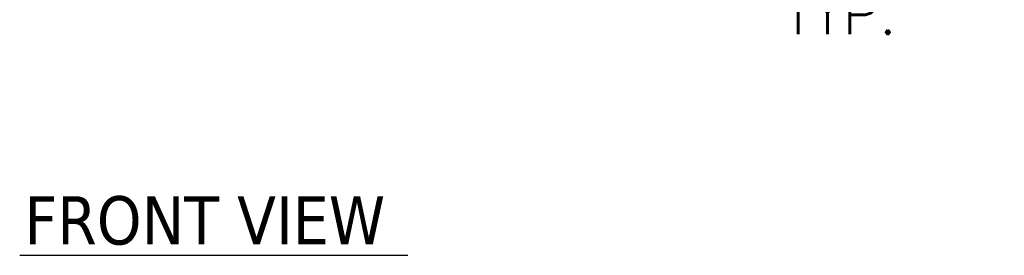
# Model space of a CAD drawing. Header units: inches. Extents: x 10 to 175, y 11 to 111.
# Tile 4 of 15: x 58.19 to 85.12, y 38.18 to 44.61. Entities that reach past the tile are written whole.
import ezdxf

# ---------------------------------------------------------------- set-up
doc = ezdxf.new("R2010")
doc.units = ezdxf.units.IN
doc.header["$LTSCALE"] = 11
doc.header["$MEASUREMENT"] = 0
doc.layers.add('Dimension (ANSI)', color=7, linetype='Continuous', lineweight=5)
doc.layers.add('Symbol (ANSI)', color=7, linetype='Continuous', lineweight=5)
doc.styles.add('ROMANS', font='romans.shx')
doc.styles.add('Text Style168', font='tahoma.ttf')
doc.dimstyles.new('Default (ANSI)', dxfattribs={"dimscale": 11, "dimtxt": 0.1, "dimasz": 0.098425, "dimexe": 0.125, "dimexo": 0.0625, "dimgap": 0.031496, "dimtad": 0, "dimtih": 1, "dimtoh": 1, "dimrnd": 1e-08, "dimzin": 0, "dimdsep": 46, "dimtxsty": 'ROMANS', "dimcen": 0.09, "dimdle": 0.393701, "dimclrd": 256, "dimclre": 256, "dimclrt": 256, "dimadec": 0, "dimazin": 0, "dimtfac": 1, "dimtofl": 0, "dimtmove": 0, "dimatfit": 3, "dimfxl": 0, "dimtolj": 1, "dimtzin": 0, "dimlwd": -1, "dimlwe": -1, "dimarcsym": 0})

# ---------------------------------------------------------------- blocks, each defined once
blk = doc.blocks.new('*D17')
at = {"layer": 'Defpoints', "color": 0}
for p in [(76.383, 53.294), (83.745, 53.294), (75.988, 49.919)]:
    blk.add_point(p, dxfattribs=at)
at = {"layer": 'Dimension (ANSI)'}
for p, q in [((83.745, 54.376), (83.745, 55.459)), ((77.071, 53.294), (85.12, 53.294)), ((76.675, 49.919), (85.12, 49.919)), ((83.745, 48.836), (83.745, 45.685)), ((83.745, 45.685), (82.662, 45.685))]:
    blk.add_line(p, q, dxfattribs=at)
for points in [[(83.564, 54.376), (83.925, 54.376), (83.745, 53.294)], [(83.564, 48.836), (83.925, 48.836), (83.745, 49.919)]]:
    blk.add_solid(points, dxfattribs=at)
at = {"layer": 'Dimension (ANSI)', "insert": (80.639, 45.685), "char_height": 1.1, "attachment_point": 5, "style": 'ROMANS'}
blk.add_mtext('\\A1;3.38{\\PTYP.}', dxfattribs=at)

msp = doc.modelspace()

# ---------------------------------------------------------------- linework, layer by layer
at = {"layer": 'Symbol (ANSI)', "lineweight": 30}
msp.add_line((58.189, 38.1753), (68.8014, 38.1753), dxfattribs=at)

# ---------------------------------------------------------------- texts
at = {"layer": 'Symbol (ANSI)', "insert": (58.321, 38.4445), "char_height": 1.32, "attachment_point": 7, "style": 'Text Style168'}
msp.add_mtext('FRONT VIEW', dxfattribs=at)

# ---------------------------------------------------------------- dimensions: what is measured, and where the dimension line sits
at = {"layer": 'Dimension (ANSI)'}
dim = msp.add_linear_dim(base=(83.7447135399, 53.2938174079), p1=(75.9876914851, 49.9188174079), p2=(76.3834900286, 53.2938174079), angle=90, text='<>{\\PTYP.}', dimstyle='Default (ANSI)', override={"dimdec": 2, "dimtp": 0, "dimtm": 0, "dimtdec": 2, "dimatfit": 1}, dxfattribs=at)
dim.commit()
dim.dimension.update_dxf_attribs({"geometry": '*D17', "text_midpoint": (80.639389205, 45.6848491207), "dimtype": 160})

doc.saveas('drawing.dxf')
